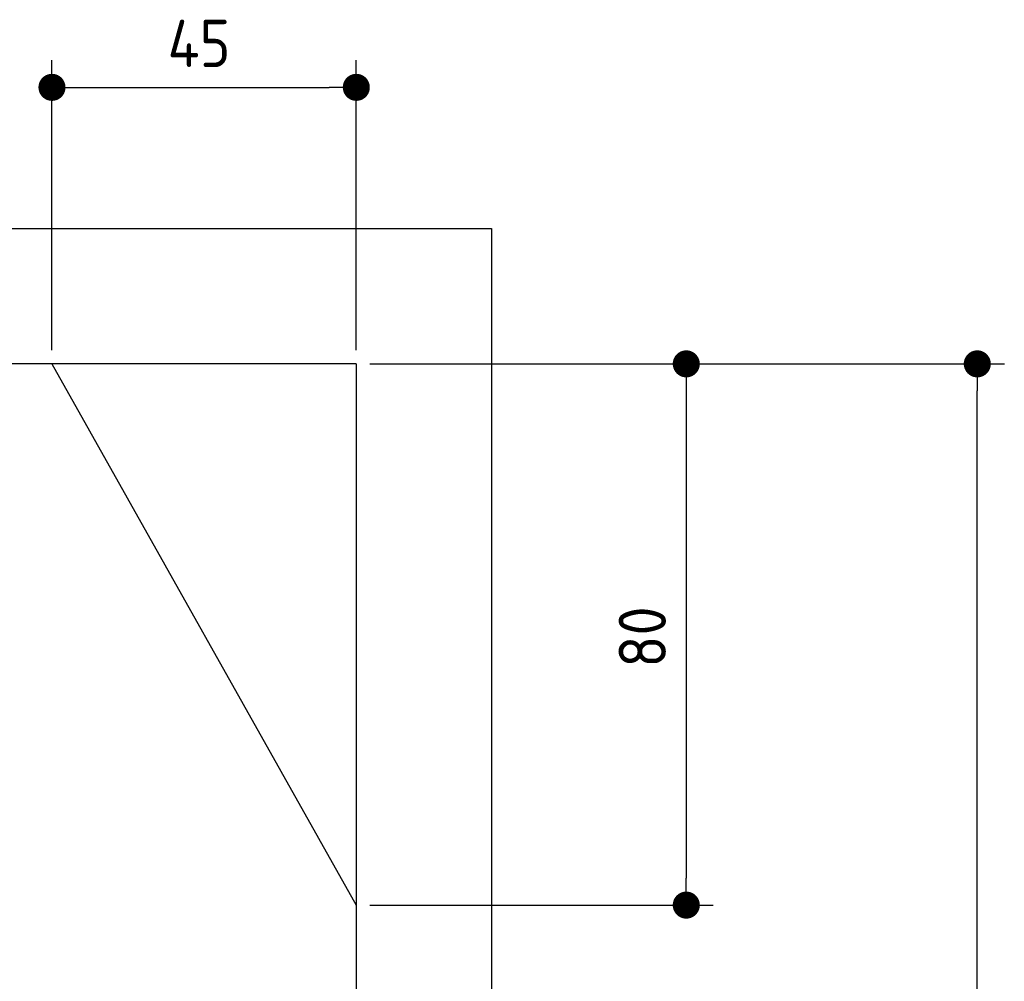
# Model space of a CAD drawing. Extents: x 562 to 7231, y 5767 to 12226.
# Tile 83 of 83: x 5775 to 7231, y 10803 to 12225. Entities that reach past the tile are written whole.
import ezdxf

# ---------------------------------------------------------------- set-up
doc = ezdxf.new("R2010")
doc.units = 0
doc.layers.get('0').update_dxf_attribs({"linetype": 'CONTINUOUS'})
doc.layers.get('DEFPOINTS').update_dxf_attribs({"linetype": 'CONTINUOUS'})
doc.layers.add('4', color=3, linetype='CONTINUOUS')
doc.layers.add('AM_0', color=7, linetype='CONTINUOUS')
doc.styles.get("Standard").update_dxf_attribs({"font": 'ISOCP.SHX'})
doc.dimstyles.get("Standard").update_dxf_attribs({"dimtxt": 50, "dimasz": 100, "dimexe": 0.18, "dimexo": 0.0625, "dimgap": 15, "dimtad": 1, "dimlfac": 0.1, "dimzin": 0, "dimcen": 0.09, "dimazin": 3, "dimtfac": 1, "dimtofl": 0, "dimtmove": 0, "dimatfit": 3})

# ---------------------------------------------------------------- blocks, each defined once
blk = doc.blocks.new('PUNKT')
at = {"layer": '4', "color": 0, "linetype": 'BYBLOCK'}
blk.add_line((-0.5, 0), (-1, 0), dxfattribs=at)
at = {"layer": '4', "color": 0, "linetype": 'BYBLOCK', "const_width": 0.5}
blk.add_lwpolyline([(-0.25, 0, 1), (0.25, 0, 1)], format="xyb", close=True, dxfattribs=at)
blk = doc.blocks.new('*U26')
at = {"layer": '4', "color": 2}
blk.add_text('360', height=70, rotation=90, dxfattribs=at).set_placement((7161, 9842.4))
blk = doc.blocks.new('*D5')
at = {"layer": '4'}
for p, q in [((6292.8, 11715.9), (7231, 11715.9)), ((7191, 8155.9), (7191, 11675.9)), ((6792.8, 8115.9), (7231, 8115.9))]:
    blk.add_line(p, q, dxfattribs=at)
at = {"layer": 'DEFPOINTS', "color": 0}
for p in [(6272.8, 11715.9), (7191, 11715.9), (6772.8, 8115.9)]:
    blk.add_point(p, dxfattribs=at)
blk.add_blockref('*U26', (0, 0))
at = {"layer": '4', "xscale": 40, "yscale": 40, "zscale": 40}
for p, rotation in [((7191, 11715.9), 90), ((7191, 8115.9), 270)]:
    blk.add_blockref('PUNKT', p, dxfattribs=dict(at, rotation=rotation))
blk = doc.blocks.new('*U25')
at = {"layer": '4', "color": 2}
blk.add_text('45', height=70, dxfattribs=at).set_placement((5993.8, 12154.6))
blk = doc.blocks.new('*D10')
at = {"layer": '4'}
for p, q in [((5822.8, 11735.9), (5822.8, 12164.6)), ((6272.8, 11735.9), (6272.8, 12164.6)), ((5862.8, 12124.6), (6232.8, 12124.6))]:
    blk.add_line(p, q, dxfattribs=at)
at = {"layer": 'DEFPOINTS', "color": 0}
for p in [(6272.8, 12124.6), (5822.8, 11715.9), (6272.8, 11715.9)]:
    blk.add_point(p, dxfattribs=at)
blk.add_blockref('*U25', (0, 0))
at = {"layer": '4', "xscale": 40, "yscale": 40, "zscale": 40, "rotation": 180}
blk.add_blockref('PUNKT', (5822.8, 12124.6), dxfattribs=at)
at = {"layer": '4', "xscale": 40, "yscale": 40, "zscale": 40}
blk.add_blockref('PUNKT', (6272.8, 12124.6), dxfattribs=at)
blk = doc.blocks.new('*U27')
at = {"layer": '4', "color": 2}
blk.add_text('80', height=70, rotation=90, dxfattribs=at).set_placement((6730.7, 11266.9))
blk = doc.blocks.new('*D11')
at = {"layer": '4'}
for p, q in [((6292.8, 11715.9), (6800.7, 11715.9)), ((6760.7, 11675.9), (6760.7, 10955.9)), ((6292.8, 10915.9), (6800.7, 10915.9))]:
    blk.add_line(p, q, dxfattribs=at)
at = {"layer": 'DEFPOINTS', "color": 0}
for p in [(6272.8, 11715.9), (6272.8, 10915.9), (6760.7, 10915.9)]:
    blk.add_point(p, dxfattribs=at)
blk.add_blockref('*U27', (0, 0))
at = {"layer": '4', "xscale": 40, "yscale": 40, "zscale": 40}
for p, rotation in [((6760.7, 11715.9), 90), ((6760.7, 10915.9), 270)]:
    blk.add_blockref('PUNKT', p, dxfattribs=dict(at, rotation=rotation))

msp = doc.modelspace()

# ---------------------------------------------------------------- linework, layer by layer
for p, q in [((872.775, 11915.902), (6472.775, 11915.902)), ((6472.775, 11915.902), (6472.775, 8115.902)), ((6272.775, 11715.902), (1072.775, 11715.902)), ((6272.775, 11715.902), (6272.775, 8115.902))]:
    msp.add_line(p, q)
at = {"layer": 'AM_0'}
msp.add_line((5822.775, 11715.902), (6272.775, 10915.902), dxfattribs=at)

# ---------------------------------------------------------------- dimensions: what is measured, and where the dimension line sits
at = {"layer": '4'}
dim = msp.add_linear_dim(base=(6272.775, 12124.585), p1=(5822.775, 11715.902), p2=(6272.775, 11715.902), dimstyle='Standard', dxfattribs=at)
dim.commit()
dim.dimension.update_dxf_attribs({"geometry": '*D10', "text_midpoint": (6047.775, 12189.585)})
for base, p1, p2, picture, middle in [((7190.953, 11715.902), (6772.775, 8115.902), (6272.775, 11715.902), '*D5', (7125.953, 9915.902)), ((6760.722, 10915.902), (6272.775, 11715.902), (6272.775, 10915.902), '*D11', (6695.722, 11315.902))]:
    dim = msp.add_linear_dim(base=base, p1=p1, p2=p2, angle=90, dimstyle='Standard', dxfattribs=at)
    dim.commit()
    dim.dimension.update_dxf_attribs({"geometry": picture, "text_midpoint": middle})

doc.saveas('drawing.dxf')
